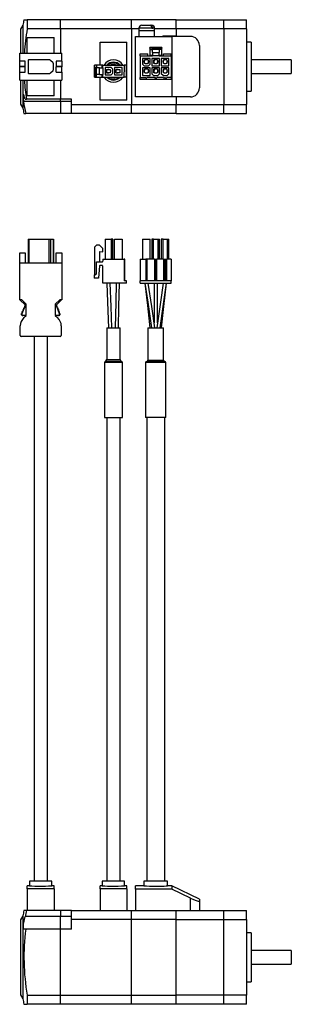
# Model space of a CAD drawing. Extents: x 46 to 379, y -183 to 710.
# Tile 2 of 2: x 170 to 291, y 269 to 710. Entities that reach past the tile are written whole.
import ezdxf

# ---------------------------------------------------------------- set-up
doc = ezdxf.new("R2010")
doc.units = 0
doc.layers.add('SLD-0', color=7, linetype='CONTINUOUS')

msp = doc.modelspace()

# ---------------------------------------------------------------- linework, layer by layer
at = {"layer": 'SLD-0', "color": 7, "linetype": 'CONTINUOUS'}
for p, q in [((171.46, 709.51), (172.95, 709.51)), ((172.95, 709.51), (172.95, 705.48)), ((187.76, 709.51), (172.95, 709.51)), ((187.76, 705.48), (187.76, 709.51)), ((219.46, 709.51), (187.76, 709.51)), ((239.46, 709.51), (219.46, 709.51)), ((219.46, 705.48), (219.46, 709.51)), ((239.46, 709.51), (260.76, 709.51)), ((239.46, 705.48), (239.46, 709.51)), ((260.76, 705.48), (260.76, 709.51)), ((260.76, 709.51), (270.96, 709.51)), ((270.96, 705.48), (270.96, 709.51)), ((170.96, 706.99), (169.96, 705.26)), ((169.96, 705.26), (169.96, 694.61)), ((170.96, 706.99), (170.96, 694.61)), ((187.76, 705.48), (172.95, 705.48)), ((219.46, 705.48), (187.76, 705.48)), ((187.76, 705.48), (187.76, 694.61)), ((222.86, 705.48), (219.46, 705.48)), ((219.46, 705.48), (219.46, 671.54)), ((222.86, 705.71), (222.86, 704.61)), ((222.86, 704.61), (222.86, 702.01)), ((222.86, 704.61), (229.86, 704.61)), ((224.16, 707.01), (227.72, 707.01)), ((227.72, 707.01), (228.03, 706.94)), ((227.72, 707.01), (228.08, 707.01)), ((228.03, 706.94), (228.3, 706.72)), ((228.28, 706.98), (228.08, 707.01)), ((228.08, 707.01), (228.56, 707.01)), ((228.57, 706.81), (228.28, 706.98)), ((228.3, 706.72), (228.51, 706.39)), ((228.51, 706.39), (228.63, 705.99)), ((228.8, 706.52), (228.57, 706.81)), ((228.63, 705.99), (228.65, 705.71)), ((228.65, 705.71), (229, 705.71)), ((228.95, 706.14), (228.8, 706.52)), ((229, 705.71), (228.95, 706.14)), ((229.86, 704.61), (229.86, 705.71)), ((239.46, 705.48), (229.86, 705.48)), ((229.86, 702.01), (229.86, 704.61)), ((260.76, 705.48), (239.46, 705.48)), ((239.46, 705.48), (239.46, 702.01)), ((270.96, 705.48), (260.76, 705.48)), ((260.76, 705.48), (260.76, 671.54)), ((270.96, 705.48), (270.96, 671.54)), ((172.96, 694.61), (172.96, 701.51)), ((172.96, 701.51), (184.96, 701.51)), ((184.96, 694.61), (184.96, 701.51)), ((221.36, 675.01), (221.36, 702.01)), ((221.36, 702.01), (237.56, 702.01)), ((233.46, 702.31), (233.46, 702.01)), ((233.46, 702.31), (239.26, 702.31)), ((237.56, 702.01), (237.56, 675.01)), ((245.86, 702.01), (237.56, 702.01)), ((239.26, 702.01), (239.26, 702.31)), ((205.46, 689.21), (205.46, 699.51)), ((205.46, 699.51), (217.46, 699.51)), ((217.46, 673.51), (217.46, 699.51)), ((233.06, 697.11), (227.66, 697.11)), ((227.66, 696.81), (227.66, 697.11)), ((228.86, 696.81), (227.66, 696.81)), ((227.66, 696.81), (227.66, 696.11)), ((227.66, 696.11), (228.86, 696.11)), ((227.66, 696.11), (227.66, 693.61)), ((228.86, 696.11), (228.86, 696.81)), ((231.86, 696.81), (228.86, 696.81)), ((231.86, 696.11), (228.86, 696.11)), ((228.86, 694.81), (228.86, 696.11)), ((231.86, 696.81), (231.86, 696.11)), ((233.06, 696.81), (231.86, 696.81)), ((231.86, 696.11), (231.86, 694.81)), ((233.06, 696.11), (231.86, 696.11)), ((233.06, 697.11), (233.06, 696.81)), ((233.06, 696.11), (233.06, 696.81)), ((233.06, 693.61), (233.06, 696.11)), ((249.86, 698.01), (249.86, 679.01)), ((272.96, 699.51), (270.96, 699.51)), ((272.96, 699.51), (272.96, 677.51)), ((169.56, 694.61), (188.36, 694.61)), ((169.56, 691.01), (169.56, 694.61)), ((173.31, 691.21), (173.31, 685.81)), ((182.61, 691.61), (173.71, 691.61)), ((184.49, 690.15), (183.31, 691.32)), ((188.36, 691.01), (188.36, 694.61)), ((223.46, 694.31), (226.86, 694.31)), ((223.46, 693.31), (223.46, 694.31)), ((223.46, 693.31), (223.46, 683.71)), ((223.46, 693.31), (228.86, 693.31)), ((224.46, 692.21), (224.46, 689.56)), ((227.86, 692.21), (224.46, 692.21)), ((226.96, 691.56), (225.36, 691.56)), ((225.36, 691.06), (225.36, 691.56)), ((225.41, 691.56), (225.41, 691.06)), ((226.86, 693.31), (226.86, 694.31)), ((226.91, 691.56), (226.91, 691.06)), ((226.96, 691.56), (226.96, 691.06)), ((227.66, 693.61), (228.86, 693.61)), ((227.66, 693.61), (227.66, 693.31)), ((227.86, 689.56), (227.86, 692.21)), ((228.66, 692.21), (228.66, 688.81)), ((232.06, 692.21), (228.66, 692.21)), ((228.86, 694.81), (231.86, 694.81)), ((228.86, 694.81), (228.86, 693.31)), ((231.86, 693.31), (228.86, 693.31)), ((231.16, 691.56), (229.56, 691.56)), ((229.56, 691.06), (229.56, 691.56)), ((229.61, 691.56), (229.61, 691.06)), ((231.11, 691.56), (231.11, 691.06)), ((231.16, 691.56), (231.16, 691.06)), ((231.86, 693.31), (231.86, 694.81)), ((231.86, 693.61), (233.06, 693.61)), ((231.86, 693.31), (237.26, 693.31)), ((232.06, 688.81), (232.06, 692.21)), ((236.26, 692.21), (232.86, 692.21)), ((232.86, 692.21), (232.86, 688.81)), ((233.06, 693.31), (233.06, 693.61)), ((233.76, 691.06), (233.76, 691.56)), ((235.36, 691.56), (233.76, 691.56)), ((233.81, 691.56), (233.81, 691.06)), ((233.86, 693.31), (233.86, 694.31)), ((233.86, 694.31), (237.26, 694.31)), ((235.31, 691.56), (235.31, 691.06)), ((235.36, 691.56), (235.36, 691.06)), ((236.26, 688.81), (236.26, 692.21)), ((237.26, 693.31), (237.26, 694.31)), ((237.26, 693.31), (237.26, 683.71)), ((290.96, 691.51), (272.96, 691.51)), ((290.96, 691.51), (290.96, 685.51)), ((172.06, 691.01), (169.56, 691.01)), ((169.56, 688.53), (169.56, 691.01)), ((172.06, 688.53), (169.56, 688.53)), ((169.56, 688.53), (169.56, 688.48)), ((172.06, 688.48), (169.56, 688.48)), ((169.56, 686.01), (169.56, 688.48)), ((172.06, 688.53), (172.06, 691.01)), ((172.06, 686.01), (172.06, 688.48)), ((183.31, 685.7), (184.49, 686.86)), ((184.61, 687.15), (184.61, 689.87)), ((188.36, 691.01), (185.86, 691.01)), ((185.86, 691.01), (185.86, 688.53)), ((188.36, 688.53), (185.86, 688.53)), ((188.36, 688.48), (185.86, 688.48)), ((185.86, 686.01), (185.86, 688.48)), ((188.36, 691.01), (188.36, 688.53)), ((188.36, 688.53), (188.36, 688.48)), ((188.36, 686.01), (188.36, 688.48)), ((202.86, 689.21), (202.86, 683.81)), ((202.86, 689.21), (203.16, 689.21)), ((203.16, 688.01), (203.16, 689.21)), ((203.86, 689.21), (203.16, 689.21)), ((203.16, 688.01), (203.16, 685.01)), ((203.86, 688.01), (203.16, 688.01)), ((203.86, 689.21), (203.86, 688.01)), ((206.36, 689.21), (203.86, 689.21)), ((203.86, 685.01), (203.86, 688.01)), ((205.16, 688.01), (203.86, 688.01)), ((205.16, 685.01), (205.16, 688.01)), ((205.16, 688.01), (206.66, 688.01)), ((206.36, 688.01), (206.36, 689.21)), ((206.66, 689.21), (206.36, 689.21)), ((206.66, 689.21), (216.26, 689.21)), ((206.66, 688.01), (206.66, 689.21)), ((206.66, 688.01), (206.66, 685.01)), ((210.41, 688.21), (207.76, 688.21)), ((207.76, 688.21), (207.76, 684.81)), ((208.41, 687.31), (208.91, 687.31)), ((208.41, 687.31), (208.41, 685.71)), ((208.41, 687.26), (208.91, 687.26)), ((208.91, 687.41), (209.41, 687.41)), ((208.91, 687.31), (208.91, 687.41)), ((208.91, 687.26), (208.91, 687.31)), ((208.91, 687.26), (209.41, 687.26)), ((209.41, 687.41), (209.41, 687.31)), ((209.41, 687.31), (210.06, 687.31)), ((209.41, 687.31), (209.41, 687.26)), ((209.41, 687.26), (209.78, 687.26)), ((209.78, 687.26), (210.06, 686.98)), ((210.06, 687.31), (210.06, 686.98)), ((210.06, 686.98), (210.16, 686.88)), ((210.16, 686.88), (210.16, 686.13)), ((210.41, 688.21), (211.16, 687.46)), ((211.16, 685.56), (211.16, 687.46)), ((215.36, 688.21), (211.96, 688.21)), ((211.96, 688.21), (211.96, 684.81)), ((212.61, 685.71), (212.61, 687.31)), ((213.11, 687.31), (212.61, 687.31)), ((212.61, 687.26), (213.11, 687.26)), ((213.11, 687.41), (213.61, 687.41)), ((213.11, 687.31), (213.11, 687.41)), ((213.11, 687.26), (213.11, 687.31)), ((213.11, 687.26), (213.61, 687.26)), ((213.61, 687.41), (213.61, 687.31)), ((213.61, 687.31), (214.26, 687.31)), ((213.61, 687.31), (213.61, 687.26)), ((213.61, 687.26), (213.98, 687.26)), ((213.98, 687.26), (214.26, 686.98)), ((214.26, 687.31), (214.26, 686.98)), ((214.26, 686.98), (214.36, 686.88)), ((214.36, 686.88), (214.36, 686.13)), ((215.36, 684.81), (215.36, 688.21)), ((216.26, 689.21), (216.26, 686.76)), ((217.26, 689.21), (216.26, 689.21)), ((217.26, 683.81), (217.26, 689.21)), ((225.21, 688.81), (224.46, 689.56)), ((227.86, 688.01), (224.46, 688.01)), ((224.46, 688.01), (224.46, 684.61)), ((225.21, 688.81), (227.11, 688.81)), ((225.26, 691.06), (225.36, 691.06)), ((225.26, 690.56), (225.26, 691.06)), ((225.36, 690.56), (225.26, 690.56)), ((225.26, 686.86), (225.36, 686.86)), ((225.26, 686.36), (225.26, 686.86)), ((225.41, 691.06), (225.36, 691.06)), ((225.36, 689.91), (225.36, 690.56)), ((225.41, 690.56), (225.36, 690.56)), ((225.68, 689.91), (225.36, 689.91)), ((226.96, 687.36), (225.36, 687.36)), ((225.36, 686.86), (225.36, 687.36)), ((225.41, 686.86), (225.36, 686.86)), ((225.41, 690.56), (225.41, 691.06)), ((225.41, 690.18), (225.41, 690.56)), ((225.41, 690.18), (225.68, 689.91)), ((225.41, 687.36), (225.41, 686.86)), ((225.41, 686.36), (225.41, 686.86)), ((225.78, 689.81), (225.68, 689.91)), ((226.53, 689.81), (225.78, 689.81)), ((226.63, 689.91), (226.53, 689.81)), ((226.91, 690.18), (226.63, 689.91)), ((226.96, 689.91), (226.63, 689.91)), ((226.91, 691.06), (226.96, 691.06)), ((226.91, 691.06), (226.91, 690.56)), ((226.91, 690.56), (226.91, 690.18)), ((226.96, 690.56), (226.91, 690.56)), ((226.91, 687.36), (226.91, 686.86)), ((226.91, 686.86), (226.96, 686.86)), ((226.91, 686.86), (226.91, 686.36)), ((226.96, 691.06), (227.06, 691.06)), ((226.96, 690.56), (226.96, 689.91)), ((227.06, 690.56), (226.96, 690.56)), ((226.96, 687.36), (226.96, 686.86)), ((226.96, 686.86), (227.06, 686.86)), ((227.06, 691.06), (227.06, 690.56)), ((227.06, 686.86), (227.06, 686.36)), ((227.86, 689.56), (227.11, 688.81)), ((227.86, 684.61), (227.86, 688.01)), ((228.66, 688.81), (232.06, 688.81)), ((232.06, 688.01), (228.66, 688.01)), ((228.66, 688.01), (228.66, 685.36)), ((229.46, 691.06), (229.56, 691.06)), ((229.46, 690.56), (229.46, 691.06)), ((229.56, 690.56), (229.46, 690.56)), ((229.46, 686.86), (229.56, 686.86)), ((229.46, 686.36), (229.46, 686.86)), ((229.61, 691.06), (229.56, 691.06)), ((229.56, 689.91), (229.56, 690.56)), ((229.61, 690.56), (229.56, 690.56)), ((229.88, 689.91), (229.56, 689.91)), ((231.16, 687.36), (229.56, 687.36)), ((229.56, 686.86), (229.56, 687.36)), ((229.61, 686.86), (229.56, 686.86)), ((229.61, 690.56), (229.61, 691.06)), ((229.61, 690.18), (229.61, 690.56)), ((229.61, 690.18), (229.88, 689.91)), ((229.61, 687.36), (229.61, 686.86)), ((229.61, 686.36), (229.61, 686.86)), ((229.98, 689.81), (229.88, 689.91)), ((230.73, 689.81), (229.98, 689.81)), ((230.83, 689.91), (230.73, 689.81)), ((231.11, 690.18), (230.83, 689.91)), ((231.16, 689.91), (230.83, 689.91)), ((231.11, 691.06), (231.16, 691.06)), ((231.11, 691.06), (231.11, 690.56)), ((231.11, 690.56), (231.11, 690.18)), ((231.16, 690.56), (231.11, 690.56)), ((231.11, 687.36), (231.11, 686.86)), ((231.11, 686.86), (231.16, 686.86)), ((231.11, 686.86), (231.11, 686.36)), ((231.16, 691.06), (231.26, 691.06)), ((231.16, 690.56), (231.16, 689.91)), ((231.26, 690.56), (231.16, 690.56)), ((231.16, 687.36), (231.16, 686.86)), ((231.16, 686.86), (231.26, 686.86)), ((231.26, 691.06), (231.26, 690.56)), ((231.26, 686.86), (231.26, 686.36)), ((232.06, 685.36), (232.06, 688.01)), ((232.86, 688.81), (236.26, 688.81)), ((236.26, 688.01), (232.86, 688.01)), ((232.86, 688.01), (232.86, 685.36)), ((233.66, 691.06), (233.76, 691.06)), ((233.66, 690.56), (233.66, 691.06)), ((233.76, 690.56), (233.66, 690.56)), ((233.66, 686.86), (233.76, 686.86)), ((233.66, 686.36), (233.66, 686.86)), ((233.81, 691.06), (233.76, 691.06)), ((233.76, 689.91), (233.76, 690.56)), ((233.81, 690.56), (233.76, 690.56)), ((234.08, 689.91), (233.76, 689.91)), ((235.36, 687.36), (233.76, 687.36)), ((233.76, 686.86), (233.76, 687.36)), ((233.81, 686.86), (233.76, 686.86)), ((233.81, 690.56), (233.81, 691.06)), ((233.81, 690.18), (233.81, 690.56)), ((233.81, 690.18), (234.08, 689.91)), ((233.81, 687.36), (233.81, 686.86)), ((233.81, 686.36), (233.81, 686.86)), ((234.18, 689.81), (234.08, 689.91)), ((234.93, 689.81), (234.18, 689.81)), ((235.03, 689.91), (234.93, 689.81)), ((235.31, 690.18), (235.03, 689.91)), ((235.36, 689.91), (235.03, 689.91)), ((235.31, 691.06), (235.36, 691.06)), ((235.31, 691.06), (235.31, 690.56)), ((235.31, 690.56), (235.31, 690.18)), ((235.36, 690.56), (235.31, 690.56)), ((235.31, 687.36), (235.31, 686.86)), ((235.31, 686.86), (235.36, 686.86)), ((235.31, 686.86), (235.31, 686.36)), ((235.36, 691.06), (235.46, 691.06)), ((235.36, 690.56), (235.36, 689.91)), ((235.46, 690.56), (235.36, 690.56)), ((235.36, 687.36), (235.36, 686.86)), ((235.36, 686.86), (235.46, 686.86)), ((235.46, 691.06), (235.46, 690.56)), ((235.46, 686.86), (235.46, 686.36)), ((236.26, 685.36), (236.26, 688.01)), ((169.56, 686.01), (172.06, 686.01)), ((169.56, 682.41), (169.56, 686.01)), ((169.56, 682.41), (188.36, 682.41)), ((169.96, 682.41), (169.96, 671.76)), ((170.96, 682.41), (170.96, 670.03)), ((172.96, 675.51), (172.96, 682.41)), ((173.71, 685.41), (182.61, 685.41)), ((184.96, 675.51), (184.96, 682.41)), ((185.86, 686.01), (188.36, 686.01)), ((187.76, 682.41), (187.76, 674.01)), ((188.36, 686.01), (188.36, 682.41)), ((203.16, 683.81), (202.86, 683.81)), ((203.86, 685.01), (203.16, 685.01)), ((203.16, 685.01), (203.16, 683.81)), ((203.16, 683.81), (203.86, 683.81)), ((205.16, 685.01), (203.86, 685.01)), ((203.86, 683.81), (203.86, 685.01)), ((203.86, 683.81), (206.36, 683.81)), ((205.16, 685.01), (206.66, 685.01)), ((205.46, 673.51), (205.46, 683.81)), ((206.36, 683.81), (206.36, 685.01)), ((206.36, 683.81), (206.66, 683.81)), ((206.66, 683.81), (206.66, 685.01)), ((206.66, 683.81), (216.26, 683.81)), ((207.76, 684.81), (210.41, 684.81)), ((208.41, 685.76), (208.91, 685.76)), ((208.91, 685.71), (208.41, 685.71)), ((208.91, 685.76), (208.91, 685.71)), ((209.41, 685.76), (208.91, 685.76)), ((208.91, 685.61), (208.91, 685.71)), ((209.41, 685.61), (208.91, 685.61)), ((209.78, 685.76), (209.41, 685.76)), ((209.41, 685.76), (209.41, 685.71)), ((209.41, 685.71), (209.41, 685.61)), ((210.06, 685.71), (209.41, 685.71)), ((209.78, 685.76), (210.06, 686.03)), ((210.16, 686.13), (210.06, 686.03)), ((210.06, 686.03), (210.06, 685.71)), ((211.16, 685.56), (210.41, 684.81)), ((211.96, 684.81), (215.36, 684.81)), ((212.61, 685.76), (213.11, 685.76)), ((212.61, 685.71), (213.11, 685.71)), ((213.11, 685.76), (213.11, 685.71)), ((213.61, 685.76), (213.11, 685.76)), ((213.11, 685.61), (213.11, 685.71)), ((213.61, 685.61), (213.11, 685.61)), ((213.98, 685.76), (213.61, 685.76)), ((213.61, 685.76), (213.61, 685.71)), ((213.61, 685.71), (213.61, 685.61)), ((214.26, 685.71), (213.61, 685.71)), ((213.98, 685.76), (214.26, 686.03)), ((214.36, 686.13), (214.26, 686.03)), ((214.26, 686.03), (214.26, 685.71)), ((216.26, 683.81), (216.26, 686.26)), ((217.26, 683.81), (216.26, 683.81)), ((223.46, 683.71), (225.91, 683.71)), ((223.46, 682.71), (223.46, 683.71)), ((237.26, 682.71), (223.46, 682.71)), ((224.46, 684.61), (227.86, 684.61)), ((225.36, 686.36), (225.26, 686.36)), ((225.36, 685.71), (225.36, 686.36)), ((225.41, 686.36), (225.36, 686.36)), ((225.68, 685.71), (225.36, 685.71)), ((225.41, 685.98), (225.41, 686.36)), ((225.41, 685.98), (225.68, 685.71)), ((225.78, 685.61), (225.68, 685.71)), ((226.53, 685.61), (225.78, 685.61)), ((229.83, 683.71), (226.41, 683.71)), ((226.63, 685.71), (226.53, 685.61)), ((226.91, 685.98), (226.63, 685.71)), ((226.96, 685.71), (226.63, 685.71)), ((226.91, 686.36), (226.91, 685.98)), ((226.96, 686.36), (226.91, 686.36)), ((226.96, 686.36), (226.96, 685.71)), ((227.06, 686.36), (226.96, 686.36)), ((229.41, 684.61), (228.66, 685.36)), ((229.41, 684.61), (231.31, 684.61)), ((229.56, 686.36), (229.46, 686.36)), ((229.56, 685.71), (229.56, 686.36)), ((229.61, 686.36), (229.56, 686.36)), ((229.88, 685.71), (229.56, 685.71)), ((229.61, 685.98), (229.61, 686.36)), ((229.61, 685.98), (229.88, 685.71)), ((229.98, 685.61), (229.88, 685.71)), ((230.73, 685.61), (229.98, 685.61)), ((230.33, 683.71), (230.38, 683.71)), ((230.83, 685.71), (230.73, 685.61)), ((231.11, 685.98), (230.83, 685.71)), ((231.16, 685.71), (230.83, 685.71)), ((233.76, 683.71), (230.88, 683.71)), ((231.11, 686.36), (231.11, 685.98)), ((231.16, 686.36), (231.11, 686.36)), ((231.26, 686.36), (231.16, 686.36)), ((231.16, 686.36), (231.16, 685.71)), ((231.31, 684.61), (232.06, 685.36)), ((233.61, 684.61), (232.86, 685.36)), ((233.61, 684.61), (235.51, 684.61)), ((233.76, 686.36), (233.66, 686.36)), ((233.76, 685.71), (233.76, 686.36)), ((233.81, 686.36), (233.76, 686.36)), ((234.08, 685.71), (233.76, 685.71)), ((233.81, 685.98), (233.81, 686.36)), ((233.81, 685.98), (234.08, 685.71)), ((234.18, 685.61), (234.08, 685.71)), ((234.93, 685.61), (234.18, 685.61)), ((234.26, 683.71), (234.31, 683.71)), ((234.81, 683.71), (234.86, 683.71)), ((235.03, 685.71), (234.93, 685.61)), ((235.31, 685.98), (235.03, 685.71)), ((235.36, 685.71), (235.03, 685.71)), ((235.31, 686.36), (235.31, 685.98)), ((235.36, 686.36), (235.31, 686.36)), ((235.36, 686.36), (235.36, 685.71)), ((235.46, 686.36), (235.36, 686.36)), ((237.26, 683.71), (235.36, 683.71)), ((235.51, 684.61), (236.26, 685.36)), ((237.26, 683.71), (237.26, 682.71)), ((272.96, 685.51), (290.96, 685.51)), ((171.08, 675.55), (171.06, 674.95)), ((171.06, 674.95), (171.11, 674.15)), ((171.18, 675.87), (171.08, 675.55)), ((171.11, 674.15), (171.22, 673.23)), ((171.34, 675.86), (171.18, 675.87)), ((171.54, 675.51), (171.34, 675.86)), ((171.77, 674.87), (171.54, 675.51)), ((171.98, 674.01), (171.77, 674.87)), ((171.98, 674.01), (172.54, 674.01)), ((187.76, 674.01), (172.54, 674.01)), ((184.96, 675.51), (172.96, 675.51)), ((192.76, 674.01), (187.76, 674.01)), ((187.76, 673.01), (187.76, 674.01)), ((192.76, 671.54), (192.76, 674.01)), ((217.46, 673.51), (205.46, 673.51)), ((237.56, 675.01), (221.36, 675.01)), ((245.86, 675.01), (237.56, 675.01)), ((239.46, 675.01), (239.46, 671.54)), ((270.96, 677.51), (272.96, 677.51)), ((169.96, 671.76), (170.96, 670.03)), ((171.22, 673.23), (171.25, 673.01)), ((187.76, 673.01), (171.25, 673.01)), ((192.76, 673.01), (187.76, 673.01)), ((187.76, 673.01), (187.76, 667.51)), ((192.76, 671.54), (219.46, 671.54)), ((192.76, 667.51), (192.76, 671.54)), ((219.46, 671.54), (239.46, 671.54)), ((219.46, 667.51), (219.46, 671.54)), ((239.46, 671.54), (260.76, 671.54)), ((239.46, 667.51), (239.46, 671.54)), ((260.76, 671.54), (270.96, 671.54)), ((260.76, 667.51), (260.76, 671.54)), ((270.96, 667.51), (270.96, 671.54)), ((171.46, 667.51), (172.28, 667.51)), ((187.76, 667.51), (172.28, 667.51)), ((192.76, 667.51), (187.76, 667.51)), ((219.46, 667.51), (192.76, 667.51)), ((239.46, 667.51), (219.46, 667.51)), ((239.46, 667.51), (260.76, 667.51)), ((260.76, 667.51), (270.96, 667.51)), ((173.31, 611.34), (173.31, 600.84)), ((173.31, 611.34), (173.71, 611.34)), ((173.71, 611.34), (173.71, 600.84)), ((173.71, 611.34), (182.61, 611.34)), ((182.61, 611.34), (182.61, 600.84)), ((182.61, 611.34), (183.31, 611.34)), ((183.31, 611.34), (183.31, 600.84)), ((183.31, 611.34), (184.49, 611.34)), ((184.49, 611.34), (184.49, 600.84)), ((184.49, 611.34), (184.61, 611.34)), ((184.61, 611.34), (184.61, 600.84)), ((203.86, 608.74), (203.16, 608.04)), ((203.16, 595.44), (203.16, 608.04)), ((205.16, 608.74), (203.86, 608.74)), ((205.16, 608.74), (206.66, 607.24)), ((207.76, 611.34), (210.41, 611.34)), ((207.76, 611.34), (207.76, 602.44)), ((210.41, 611.34), (210.41, 602.44)), ((211.16, 611.34), (210.41, 611.34)), ((211.16, 602.44), (211.16, 611.34)), ((211.96, 602.44), (211.96, 611.34)), ((211.96, 611.34), (215.36, 611.34)), ((215.36, 611.34), (215.36, 602.44)), ((224.46, 611.34), (224.46, 602.44)), ((224.46, 611.34), (227.86, 611.34)), ((227.86, 602.44), (227.86, 611.34)), ((228.66, 611.34), (228.66, 602.44)), ((229.41, 611.34), (228.66, 611.34)), ((229.41, 602.44), (229.41, 611.34)), ((229.41, 611.34), (231.31, 611.34)), ((231.31, 611.34), (231.31, 602.44)), ((231.31, 611.34), (232.06, 611.34)), ((232.06, 602.44), (232.06, 611.34)), ((232.86, 611.34), (232.86, 602.44)), ((233.61, 611.34), (232.86, 611.34)), ((233.61, 602.44), (233.61, 611.34)), ((233.61, 611.34), (235.51, 611.34)), ((235.51, 611.34), (235.51, 602.44)), ((235.51, 611.34), (236.26, 611.34)), ((236.26, 602.44), (236.26, 611.34)), ((169.56, 605.24), (172.06, 605.24)), ((169.56, 600.84), (169.56, 605.24)), ((172.06, 605.24), (172.06, 600.84)), ((185.86, 600.84), (185.86, 605.24)), ((185.86, 605.24), (188.36, 605.24)), ((188.36, 605.24), (188.36, 600.84)), ((205.16, 605.87), (205.16, 601.19)), ((205.16, 605.87), (206.66, 605.74)), ((206.66, 605.74), (206.66, 607.24)), ((169.56, 584.34), (169.56, 600.84)), ((169.56, 600.84), (188.36, 600.84)), ((188.36, 600.84), (188.36, 584.34)), ((203.86, 595.94), (203.86, 601.19)), ((203.86, 601.19), (206.36, 601.19)), ((205.26, 599.51), (204.77, 593.94)), ((206.36, 599.69), (205.46, 599.69)), ((206.66, 602.44), (206.66, 601.49)), ((206.66, 602.44), (216.26, 602.44)), ((206.66, 591.74), (206.66, 599.39)), ((216.26, 602.44), (216.26, 592.74)), ((216.51, 602.44), (216.26, 602.44)), ((216.51, 592.74), (216.51, 602.44)), ((223.46, 602.44), (225.91, 602.44)), ((223.46, 602.44), (223.46, 592.74)), ((225.91, 602.44), (225.91, 592.74)), ((226.41, 602.44), (225.91, 602.44)), ((226.41, 602.44), (226.41, 592.74)), ((229.83, 602.44), (226.41, 602.44)), ((229.83, 602.44), (229.83, 592.74)), ((229.83, 602.44), (230.33, 602.44)), ((230.33, 602.44), (230.33, 592.74)), ((230.33, 602.44), (230.38, 602.44)), ((230.38, 592.74), (230.38, 602.44)), ((230.38, 602.44), (230.88, 602.44)), ((230.88, 592.74), (230.88, 602.44)), ((233.76, 602.44), (230.88, 602.44)), ((233.76, 602.44), (233.76, 592.74)), ((233.76, 602.44), (234.26, 602.44)), ((234.26, 602.44), (234.26, 592.74)), ((234.26, 602.44), (234.31, 602.44)), ((234.31, 602.44), (234.31, 592.74)), ((234.31, 602.44), (234.81, 602.44)), ((234.81, 592.74), (234.81, 602.44)), ((234.81, 602.44), (234.86, 602.44)), ((234.86, 592.74), (234.86, 602.44)), ((234.86, 602.44), (235.36, 602.44)), ((235.36, 592.74), (235.36, 602.44)), ((237.26, 602.44), (235.36, 602.44)), ((237.26, 602.44), (237.26, 592.74)), ((202.86, 595.44), (202.86, 593.94)), ((203.16, 595.44), (202.86, 595.44)), ((203.16, 595.44), (203.86, 595.94)), ((204.77, 593.94), (202.86, 593.94)), ((217.26, 591.74), (206.66, 591.74)), ((208.56, 591.74), (208.85, 583.24)), ((210.38, 581.25), (210.06, 591.74)), ((212.71, 591.74), (212.49, 583.24)), ((213.94, 581.25), (214.21, 591.74)), ((217.26, 592.74), (216.26, 592.74)), ((217.26, 591.74), (217.26, 592.74)), ((237.26, 592.74), (223.46, 592.74)), ((223.46, 591.74), (223.46, 592.74)), ((223.46, 591.74), (237.26, 591.74)), ((225.52, 591.74), (226.65, 581.72)), ((225.55, 591.74), (226.78, 583.24)), ((228.56, 581.25), (227.05, 591.74)), ((229.61, 591.74), (229.61, 583.24)), ((231.1, 581.25), (231.1, 591.74)), ((233.66, 591.74), (232.44, 583.24)), ((233.65, 581.25), (235.16, 591.74)), ((234.05, 581.25), (235.2, 591.74)), ((237.26, 591.74), (237.26, 592.74)), ((170.46, 584.34), (169.56, 584.34)), ((171.96, 581.99), (169.61, 584.34)), ((172.46, 582.34), (170.46, 584.34)), ((170.71, 578.19), (171.96, 581.49)), ((171.68, 581.49), (171.68, 580.74)), ((171.68, 581.49), (171.96, 581.49)), ((171.96, 581.49), (171.96, 581.99)), ((172.46, 577.22), (172.46, 582.34)), ((187.45, 584.34), (185.45, 582.34)), ((185.45, 582.34), (185.45, 577.22)), ((188.3, 584.34), (185.95, 581.99)), ((185.95, 581.99), (185.95, 581.49)), ((185.95, 581.49), (187.2, 578.19)), ((185.95, 581.49), (186.23, 581.49)), ((186.23, 580.74), (186.23, 581.49)), ((188.36, 584.34), (187.45, 584.34)), ((208.85, 583.24), (209.21, 571.74)), ((210.71, 571.74), (210.38, 581.25)), ((212.49, 583.24), (212.21, 571.74)), ((213.71, 571.74), (213.94, 581.25)), ((226.65, 581.72), (226.95, 578.87)), ((226.78, 583.24), (228.43, 571.74)), ((229.93, 571.74), (228.56, 581.25)), ((229.61, 583.24), (229.61, 573.98)), ((232.44, 583.24), (230.78, 571.74)), ((231.1, 573.98), (231.1, 581.25)), ((232.28, 571.74), (233.65, 581.25)), ((233.01, 571.74), (234.05, 581.25)), ((170.39, 577.64), (170.39, 578.19)), ((170.39, 578.19), (170.71, 578.19)), ((170.69, 577.34), (171.01, 577.34)), ((170.71, 579.04), (171.04, 579.04)), ((170.71, 578.19), (170.71, 579.04)), ((170.71, 577.64), (170.71, 578.19)), ((172.06, 577.34), (171.01, 577.34)), ((171.04, 579.04), (171.04, 579.89)), ((171.04, 579.89), (171.36, 579.89)), ((171.36, 579.89), (171.36, 580.74)), ((171.36, 580.74), (171.68, 580.74)), ((171.46, 576.34), (172.46, 577.22)), ((172.46, 577.74), (172.06, 577.34)), ((185.85, 577.34), (185.45, 577.74)), ((185.45, 577.22), (186.45, 576.34)), ((186.9, 577.34), (185.85, 577.34)), ((186.23, 580.74), (186.55, 580.74)), ((186.55, 580.74), (186.55, 579.89)), ((186.55, 579.89), (186.88, 579.89)), ((186.88, 579.89), (186.88, 579.04)), ((186.88, 579.04), (187.2, 579.04)), ((186.9, 577.34), (187.22, 577.34)), ((187.2, 579.04), (187.2, 578.19)), ((187.2, 578.19), (187.2, 577.64)), ((187.2, 578.19), (187.52, 578.19)), ((187.52, 578.19), (187.52, 577.64)), ((226.95, 578.87), (227.7, 571.74)), ((169.76, 568.34), (169.76, 572.58)), ((188.16, 572.58), (188.16, 568.34)), ((187.66, 567.84), (170.26, 567.84)), ((175.96, 567.84), (175.96, 324.34)), ((181.96, 324.34), (181.96, 567.84)), ((208.46, 571.74), (208.46, 557.66)), ((208.46, 571.74), (214.46, 571.74)), ((214.46, 557.66), (214.46, 571.74)), ((226.86, 571.74), (226.86, 557.24)), ((226.86, 571.74), (233.86, 571.74)), ((233.86, 557.24), (233.86, 571.74)), ((207.46, 556.24), (207.46, 531.74)), ((215.46, 531.74), (215.46, 556.24)), ((225.86, 556.24), (225.86, 531.74)), ((234.36, 556.74), (226.36, 556.74)), ((234.86, 531.74), (234.86, 556.24)), ((207.46, 531.74), (215.46, 531.74)), ((208.46, 531.74), (208.46, 324.34)), ((214.46, 324.34), (214.46, 531.74)), ((234.86, 531.74), (225.86, 531.74)), ((226.36, 531.74), (226.36, 324.34)), ((234.36, 324.34), (234.36, 531.74)), ((173.96, 322.34), (172.96, 322.34)), ((172.96, 320.92), (172.96, 322.34)), ((173.96, 324.34), (173.96, 322.34)), ((183.96, 324.34), (173.96, 324.34)), ((173.96, 322.34), (174.24, 322.32)), ((174.24, 322.32), (175.05, 322.26)), ((175.05, 322.26), (176.3, 322.19)), ((176.3, 322.19), (177.85, 322.15)), ((177.85, 322.15), (179.53, 322.14)), ((179.53, 322.14), (181.13, 322.17)), ((181.13, 322.17), (182.5, 322.24)), ((182.5, 322.24), (183.47, 322.3)), ((183.47, 322.3), (183.93, 322.34)), ((184.96, 322.34), (183.89, 322.34)), ((183.93, 322.34), (183.89, 322.34)), ((183.96, 322.34), (183.96, 324.34)), ((184.96, 320.92), (184.96, 322.34)), ((206.46, 322.34), (205.46, 322.34)), ((205.46, 320.92), (205.46, 322.34)), ((206.46, 324.34), (206.46, 322.34)), ((216.46, 324.34), (206.46, 324.34)), ((206.46, 322.34), (206.74, 322.32)), ((206.74, 322.32), (207.55, 322.26)), ((207.55, 322.26), (208.8, 322.19)), ((208.8, 322.19), (210.35, 322.15)), ((210.35, 322.15), (212.03, 322.14)), ((212.03, 322.14), (213.63, 322.17)), ((213.63, 322.17), (215, 322.24)), ((215, 322.24), (215.97, 322.3)), ((215.97, 322.3), (216.43, 322.34)), ((217.46, 322.34), (216.39, 322.34)), ((216.43, 322.34), (216.39, 322.34)), ((216.46, 322.34), (216.46, 324.34)), ((217.46, 320.92), (217.46, 322.34)), ((225.11, 322.34), (221.36, 322.34)), ((221.36, 320.81), (221.36, 322.34)), ((225.11, 324.34), (225.11, 322.34)), ((235.61, 324.34), (225.11, 324.34)), ((225.11, 322.34), (225.4, 322.32)), ((225.4, 322.32), (226.25, 322.25)), ((226.25, 322.25), (227.56, 322.18)), ((227.56, 322.18), (229.2, 322.12)), ((229.2, 322.12), (230.95, 322.12)), ((230.95, 322.12), (232.64, 322.16)), ((232.64, 322.16), (234.07, 322.23)), ((234.07, 322.23), (235.09, 322.3)), ((235.09, 322.3), (235.57, 322.34)), ((237.56, 322.34), (235.54, 322.34)), ((235.57, 322.34), (235.54, 322.34)), ((235.61, 322.34), (235.61, 324.34)), ((237.56, 322.34), (237.56, 320.81)), ((249.87, 316.34), (237.59, 322.33)), ((184.96, 320.92), (172.96, 320.92)), ((172.96, 320.92), (172.96, 311.34)), ((184.96, 320.92), (184.96, 311.34)), ((217.46, 320.92), (205.46, 320.92)), ((205.46, 320.92), (205.46, 311.34)), ((217.46, 320.92), (217.46, 311.34)), ((237.56, 320.81), (221.36, 320.81)), ((221.36, 320.81), (221.36, 311.34)), ((245.86, 316.76), (237.56, 320.81)), ((245.86, 316.76), (247.21, 316.15)), ((245.86, 311.34), (245.86, 316.76)), ((247.21, 316.15), (248.46, 315.7)), ((248.46, 315.7), (249.33, 315.49)), ((249.33, 315.49), (249.77, 315.49)), ((249.77, 315.49), (249.86, 315.59)), ((249.86, 316.31), (249.86, 315.59)), ((249.86, 315.59), (249.86, 311.34)), ((170.96, 308.83), (169.96, 307.09)), ((170.96, 308.83), (170.96, 271.86)), ((172.54, 311.34), (171.46, 311.34)), ((171.98, 308.57), (171.77, 308.07)), ((187.76, 308.57), (171.98, 308.57)), ((187.76, 311.34), (172.54, 311.34)), ((192.76, 311.34), (187.76, 311.34)), ((187.76, 311.34), (187.76, 308.57)), ((192.76, 308.57), (187.76, 308.57)), ((187.76, 302.94), (187.76, 308.57)), ((192.76, 311.34), (219.46, 311.34)), ((192.76, 307.31), (192.76, 311.34)), ((219.46, 311.34), (239.46, 311.34)), ((219.46, 307.31), (219.46, 311.34)), ((239.46, 311.34), (260.76, 311.34)), ((239.46, 307.31), (239.46, 311.34)), ((260.76, 311.34), (270.96, 311.34)), ((260.76, 307.31), (260.76, 311.34)), ((270.96, 307.31), (270.96, 311.34)), ((169.96, 307.09), (169.96, 273.59)), ((171.08, 304.44), (171.06, 303.69)), ((171.18, 305.37), (171.08, 304.44)), ((171.34, 306.37), (171.18, 305.37)), ((171.54, 307.31), (171.34, 306.37)), ((171.77, 308.07), (171.54, 307.31)), ((219.46, 307.31), (192.76, 307.31)), ((192.76, 302.94), (192.76, 307.31)), ((239.46, 307.31), (219.46, 307.31)), ((219.46, 273.37), (219.46, 307.31)), ((239.46, 307.31), (260.76, 307.31)), ((239.46, 273.37), (239.46, 307.31)), ((260.76, 307.31), (270.96, 307.31)), ((260.76, 273.37), (260.76, 307.31)), ((270.96, 307.31), (270.96, 273.37)), ((171.06, 303.69), (171.11, 303.18)), ((171.11, 303.18), (171.22, 302.95)), ((171.22, 302.95), (171.25, 302.94)), ((172.28, 302.94), (171.25, 302.94)), ((187.76, 302.94), (172.28, 302.94)), ((192.76, 302.94), (187.76, 302.94)), ((187.76, 273.37), (187.76, 302.94)), ((272.96, 301.34), (270.96, 301.34)), ((272.96, 301.34), (272.96, 279.34)), ((290.96, 293.34), (272.96, 293.34)), ((290.96, 293.34), (290.96, 287.34)), ((272.96, 287.34), (290.96, 287.34)), ((270.96, 279.34), (272.96, 279.34)), ((169.96, 273.59), (170.96, 271.86)), ((172.95, 273.37), (172.95, 269.34)), ((172.95, 273.37), (187.76, 273.37)), ((187.76, 273.37), (219.46, 273.37)), ((187.76, 269.34), (187.76, 273.37)), ((219.46, 273.37), (239.46, 273.37)), ((219.46, 269.34), (219.46, 273.37)), ((260.76, 273.37), (239.46, 273.37)), ((239.46, 269.34), (239.46, 273.37)), ((270.96, 273.37), (260.76, 273.37)), ((260.76, 269.34), (260.76, 273.37)), ((270.96, 269.34), (270.96, 273.37)), ((171.46, 269.34), (172.95, 269.34)), ((187.76, 269.34), (172.95, 269.34)), ((219.46, 269.34), (187.76, 269.34)), ((239.46, 269.34), (219.46, 269.34)), ((260.76, 269.34), (239.46, 269.34)), ((270.96, 269.34), (260.76, 269.34))]:
    msp.add_line(p, q, dxfattribs=at)
at = {"layer": 'SLD-0', "color": 8, "linetype": 'CONTINUOUS'}
for p, q in [((228.65, 705.71), (222.86, 705.71)), ((229.86, 705.71), (229, 705.71)), ((215.46, 556.24), (207.46, 556.24)), ((215.12, 556.71), (207.79, 556.71)), ((208.46, 557.66), (214.46, 557.66)), ((234.86, 556.24), (225.86, 556.24)), ((226.86, 557.24), (233.86, 557.24))]:
    msp.add_line(p, q, dxfattribs=at)
at = {"layer": 'SLD-0', "color": 7, "linetype": 'CONTINUOUS'}
for centre, radius, start, end in [((269.23, 688.51), 100, 167.8776, 169.3493), ((269.23, 688.51), 97.77, 170.0042, 176.4229), ((224.16, 705.71), 1.3, 90, 180), ((228.56, 705.71), 1.3, 0, 90), ((245.86, 698.01), 4, 0, 90), ((173.71, 691.21), 0.4, 89.9999, 180), ((182.61, 690.61), 1, 45.2806, 89.9999), ((211.46, 686.51), 5, 32.6836, 147.3164), ((184.21, 689.87), 0.4, 0.0003, 45.2812), ((184.21, 687.15), 0.4, 314.7194, 0), ((211.46, 686.51), 4, 42.4542, 137.5458), ((211.46, 686.51), 3, 64.1581, 115.8419), ((216.26, 686.51), 0.25, 270, 89.9996), ((230.48, 690.49), 0.629, 329.8451, 14.7326), ((269.23, 688.51), 97.77, 183.5771, 188.5288), ((173.71, 685.81), 0.4, 180, 270.0001), ((182.61, 686.41), 1, 270, 314.7194), ((211.46, 686.51), 5, 212.6836, 327.3164), ((211.46, 686.51), 4, 222.4542, 317.5458), ((211.46, 686.51), 3, 244.1581, 295.8419), ((226.16, 683.71), 0.25, 180, 359.9999), ((230.08, 683.71), 0.25, 180, 359.9999), ((230.63, 683.71), 0.25, 180, 359.9999), ((234.01, 683.71), 0.25, 180, 359.9999), ((234.56, 683.71), 0.25, 180, 0), ((235.11, 683.71), 0.25, 180, 359.9999), ((245.86, 679.01), 4, 270, 360), ((269.23, 688.51), 100, 190.6507, 192.1224), ((269.23, 688.51), 99.2, 188.989, 192.2212), ((205.46, 599.49), 0.2, 90, 175), ((206.36, 601.49), 0.3, 270.0003, 0), ((206.36, 599.39), 0.3, 359.9988, 90), ((170.69, 577.64), 0.3, 180.0018, 270), ((171.01, 577.64), 0.3, 180, 269.9993), ((186.9, 577.64), 0.3, 270, 359.9982), ((187.22, 577.64), 0.3, 270, 359.9982), ((174.76, 572.58), 5, 131.257, 179.9999), ((183.16, 572.58), 5, 0, 48.743), ((170.26, 568.34), 0.5, 180.0003, 270.0002), ((187.66, 568.34), 0.5, 270, 359.9997), ((207.96, 556.24), 0.5, 109.4712, 180), ((207.46, 557.66), 1, 289.4712, 0), ((215.46, 557.66), 1, 180, 250.5288), ((214.96, 556.24), 0.5, 0, 70.5288), ((226.36, 556.24), 0.5, 90, 180), ((226.36, 557.24), 0.5, 270, 0), ((234.36, 557.24), 0.5, 180, 270), ((234.36, 556.24), 0.5, 0, 90), ((269.23, 290.34), 100, 167.8776, 169.3493), ((269.23, 290.34), 98.94, 167.7462, 169.3874), ((269.23, 290.34), 97.77, 172.5955, 189.9958), ((269.23, 290.34), 100, 190.6507, 192.1224)]:
    msp.add_arc(centre, radius, start, end, dxfattribs=at)
at = {"layer": 'SLD-0', "color": 8, "linetype": 'CONTINUOUS'}
for start, end in [(47.4226, 132.5774), (227.4226, 312.5774)]:
    msp.add_arc((211.46, 686.51), 3.67, start, end, dxfattribs=at)

doc.saveas('drawing.dxf')
